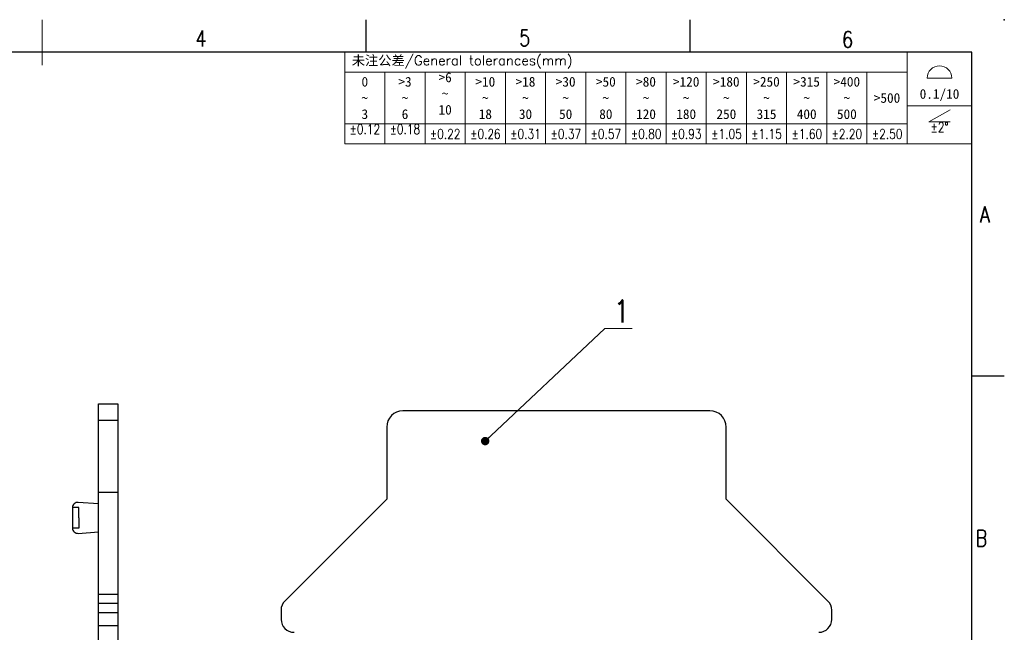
# Model space of a CAD drawing. Header units: inches. Extents: x 5201 to 5498, y 1821 to 2031.
# Tile 5 of 5: x 5347 to 5498, y 1936 to 2031. Entities that reach past the tile are written whole.
import ezdxf
from ezdxf.enums import TextEntityAlignment as Align

# ---------------------------------------------------------------- set-up
doc = ezdxf.new("R2010")
doc.units = ezdxf.units.IN
doc.header["$MEASUREMENT"] = 0
doc.layers.get('0').update_dxf_attribs({"lineweight": 30})
doc.layers.add('TEXT', color=200, linetype='Continuous')
doc.layers.add('尺寸线', color=3, linetype='Continuous', lineweight=13)
doc.layers.add('轮廓线', color=7, linetype='Continuous', lineweight=30)
doc.styles.add('romans-V1.1', font='romans.shx', dxfattribs={"width": 0.8})
doc.styles.add('Romans-高1.8', font='romans.shx', dxfattribs={"width": 0.8, "height": 1.8})
doc.styles.add('romans-高2.5', font='romans.shx', dxfattribs={"width": 0.8, "height": 2.5})
doc.styles.add('romans-高3.5', font='romans.shx', dxfattribs={"width": 0.8, "height": 3.5})
doc.styles.add('SIMPLEX-V1.1', font='romans.shx')
doc.styles.add('宋体-高2.5', font='txt', dxfattribs={"width": 0.8, "height": 2.5})
doc.dimstyles.new('ISO-25-ASM-Rev.1.1', dxfattribs={"dimtxt": 3, "dimasz": 2.5, "dimexe": 1, "dimexo": 1, "dimgap": 1, "dimtad": 1, "dimzin": 1, "dimdsep": 46, "dimtxsty": 'SIMPLEX-V1.1', "dimcen": 1, "dimclrd": 256, "dimclre": 256, "dimclrt": 256, "dimadec": 1, "dimazin": 0, "dimtfac": 1, "dimtmove": 0, "dimatfit": 3, "dimfxl": 1, "dimtolj": 1, "dimtzin": 0, "dimlwd": -1, "dimlwe": -1, "dimarcsym": 0})

# ---------------------------------------------------------------- blocks, each defined once
blk = doc.blocks.new('FOR-1754 Rev.1.1-A4客户图')
at = {"layer": 'TEXT'}
for p, q in [((-93.5, 200), (-93.5, 205)), ((-43.5, 200), (-43.5, 205)), ((0, 150), (5, 150))]:
    blk.add_line(p, q, dxfattribs=at)
at = {"layer": '尺寸线'}
blk.add_line((-143.5, 198), (-143.5, 205), dxfattribs=at)
at = {"layer": '轮廓线'}
blk.add_lwpolyline([(-74.67, 0), (0, 0), (0, 200), (-287, 200)], dxfattribs=at)
blk.add_point((5, 205), dxfattribs=at)
at = {"layer": 'TEXT', "style": 'romans-高2.5', "width": 0.8}
for s, p in [('4', (-119.85, 200.85)), ('5', (-69.88, 200.92)), ('6', (-20.04, 200.7)), ('A', (1.24, 173.66)), ('B', (0.57, 123.66))]:
    blk.add_text(s, height=2.5, dxfattribs=at).set_placement(p)
at = {"layer": '尺寸线', "width": 0.8}
for tag, height, style, p in [('/', 2.5, 'romans-高2.5', (-94.89, 30.44)), ('/', 2.5, 'romans-高2.5', (-96.71, 25.38)), ('/', 2.5, 'romans-高2.5', (-102.11, 20.6)), ('15EDGKNM-3.81-XXP-1Y-1000A(H)', 3.5, 'romans-高3.5', (-40.89, 11.73)), ('CENGMZ_2018.10.18', 2.5, 'romans-高2.5', (-97.54, 6.17)), ('15EDGKNM-3.5-C04', 2.5, 'romans-高2.5', (-47.36, 6.2)), ('T0-1', 2.5, 'romans-高2.5', (-5.69, 6.17)), ('2:1', 2.5, 'romans-高2.5', (-23.28, 1.2)), ('1/1', 2.5, 'romans-高2.5', (-5.77, 1.37))]:
    blk.add_attdef(tag, text='', height=height, dxfattribs=dict(at, style=style)).set_placement(p, align=Align.CENTER)
at = {"layer": '尺寸线', "style": '宋体-高2.5', "width": 0.8}
blk.add_attdef('/', text='', height=2.5, dxfattribs=at).set_placement((-55.64, 31.97), align=Align.MIDDLE_LEFT)
blk = doc.blocks.new('*T71')
at = {"layer": '尺寸线', "color": 0, "lineweight": -2}
for p, q in [((0, 0), (6.2, 0)), ((0, 0), (0, -3.1)), ((6.2, 0), (12.4, 0)), ((12.4, 0), (18.6, 0)), ((18.6, 0), (24.8, 0)), ((24.8, 0), (31, 0)), ((31, 0), (37.2, 0)), ((37.2, 0), (43.4, 0)), ((43.4, 0), (49.6, 0)), ((49.6, 0), (55.8, 0)), ((55.8, 0), (62, 0)), ((62, 0), (68.2, 0)), ((68.2, 0), (74.4, 0)), ((74.4, 0), (80.6, 0)), ((80.6, 0), (86.8, 0)), ((86.8, 0), (96.8, 0)), ((86.8, 0), (86.8, -3.1)), ((96.8, 0), (96.8, -3.1)), ((0, -3.1), (6.2, -3.1)), ((0, -3.1), (0, -5.91)), ((6.2, -3.1), (12.4, -3.1)), ((6.2, -3.1), (6.2, -5.91)), ((12.4, -3.1), (18.6, -3.1)), ((12.4, -3.1), (12.4, -5.91)), ((18.6, -3.1), (24.8, -3.1)), ((18.6, -3.1), (18.6, -5.91)), ((24.8, -3.1), (31, -3.1)), ((24.8, -3.1), (24.8, -5.91)), ((31, -3.1), (37.2, -3.1)), ((31, -3.1), (31, -5.91)), ((37.2, -3.1), (43.4, -3.1)), ((37.2, -3.1), (37.2, -5.91)), ((43.4, -3.1), (49.6, -3.1)), ((43.4, -3.1), (43.4, -5.91)), ((49.6, -3.1), (55.8, -3.1)), ((49.6, -3.1), (49.6, -5.91)), ((55.8, -3.1), (62, -3.1)), ((55.8, -3.1), (55.8, -5.91)), ((62, -3.1), (68.2, -3.1)), ((62, -3.1), (62, -5.91)), ((68.2, -3.1), (74.4, -3.1)), ((68.2, -3.1), (68.2, -5.91)), ((74.4, -3.1), (80.6, -3.1)), ((74.4, -3.1), (74.4, -5.91)), ((80.6, -3.1), (86.8, -3.1)), ((80.6, -3.1), (80.6, -5.91)), ((86.8, -3.1), (86.8, -5.91)), ((96.8, -3.1), (96.8, -5.91)), ((0, -5.91), (0, -8.29)), ((6.2, -5.91), (6.2, -8.29)), ((12.4, -5.91), (12.4, -8.29)), ((18.6, -5.91), (18.6, -8.29)), ((24.8, -5.91), (24.8, -8.29)), ((31, -5.91), (31, -8.29)), ((37.2, -5.91), (37.2, -8.29)), ((43.4, -5.91), (43.4, -8.29)), ((49.6, -5.91), (49.6, -8.29)), ((55.8, -5.91), (55.8, -8.29)), ((62, -5.91), (62, -8.29)), ((68.2, -5.91), (68.2, -8.29)), ((74.4, -5.91), (74.4, -8.29)), ((80.6, -5.91), (80.6, -8.29)), ((86.8, -5.91), (86.8, -8.29)), ((96.8, -5.91), (96.8, -8.29)), ((0, -8.29), (0, -11.1)), ((6.2, -8.29), (6.2, -11.1)), ((12.4, -8.29), (12.4, -11.1)), ((18.6, -8.29), (18.6, -11.1)), ((24.8, -8.29), (24.8, -11.1)), ((31, -8.29), (31, -11.1)), ((37.2, -8.29), (37.2, -11.1)), ((43.4, -8.29), (43.4, -11.1)), ((49.6, -8.29), (49.6, -11.1)), ((55.8, -8.29), (55.8, -11.1)), ((62, -8.29), (62, -11.1)), ((68.2, -8.29), (68.2, -11.1)), ((74.4, -8.29), (74.4, -11.1)), ((80.6, -8.29), (80.6, -11.1)), ((86.8, -8.29), (96.8, -8.29)), ((86.8, -8.29), (86.8, -11.1)), ((96.8, -8.29), (96.8, -11.1)), ((0, -11.1), (6.2, -11.1)), ((0, -11.1), (0, -14.2)), ((6.2, -11.1), (12.4, -11.1)), ((6.2, -11.1), (6.2, -14.2)), ((12.4, -11.1), (18.6, -11.1)), ((12.4, -11.1), (12.4, -14.2)), ((18.6, -11.1), (24.8, -11.1)), ((18.6, -11.1), (18.6, -14.2)), ((24.8, -11.1), (31, -11.1)), ((24.8, -11.1), (24.8, -14.2)), ((31, -11.1), (37.2, -11.1)), ((31, -11.1), (31, -14.2)), ((37.2, -11.1), (43.4, -11.1)), ((37.2, -11.1), (37.2, -14.2)), ((43.4, -11.1), (49.6, -11.1)), ((43.4, -11.1), (43.4, -14.2)), ((49.6, -11.1), (55.8, -11.1)), ((49.6, -11.1), (49.6, -14.2)), ((55.8, -11.1), (62, -11.1)), ((55.8, -11.1), (55.8, -14.2)), ((62, -11.1), (68.2, -11.1)), ((62, -11.1), (62, -14.2)), ((68.2, -11.1), (74.4, -11.1)), ((68.2, -11.1), (68.2, -14.2)), ((74.4, -11.1), (80.6, -11.1)), ((74.4, -11.1), (74.4, -14.2)), ((80.6, -11.1), (86.8, -11.1)), ((80.6, -11.1), (80.6, -14.2)), ((86.8, -11.1), (86.8, -14.2)), ((96.8, -11.1), (96.8, -14.2)), ((0, -14.2), (6.2, -14.2)), ((6.2, -14.2), (12.4, -14.2)), ((12.4, -14.2), (18.6, -14.2)), ((18.6, -14.2), (24.8, -14.2)), ((24.8, -14.2), (31, -14.2)), ((31, -14.2), (37.2, -14.2)), ((37.2, -14.2), (43.4, -14.2)), ((43.4, -14.2), (49.6, -14.2)), ((49.6, -14.2), (55.8, -14.2)), ((55.8, -14.2), (62, -14.2)), ((62, -14.2), (68.2, -14.2)), ((68.2, -14.2), (74.4, -14.2)), ((74.4, -14.2), (80.6, -14.2)), ((80.6, -14.2), (86.8, -14.2)), ((86.8, -14.2), (96.8, -14.2))]:
    blk.add_line(p, q, dxfattribs=at)
at = {"layer": '尺寸线', "color": 0, "char_height": 1.5}
for s, insert, width, attachment_point in [('{\\fSimSun|b0|i0|c134|p2;\\C256; 未注公差\\Fromans|c134;/General tolerances(mm)}', (0.06, -1.55), 86.68, 4), ('0\\P~\\P3', (3.1, -7.1), 6.08, 5), ('>3\\P~\\P6', (9.3, -7.1), 6.08, 5), ('>6\\P~\\P10', (15.5, -3.16), 6.08, 2), ('>10\\P~\\P18', (21.7, -7.1), 6.08, 5), ('>18\\P~\\P30', (27.9, -7.1), 6.08, 5), ('>30\\P~\\P50', (34.1, -7.1), 6.08, 5), ('>50\\P~\\P80', (40.3, -7.1), 6.08, 5), ('>80\\P~\\P120', (46.5, -7.1), 6.08, 5), ('>120\\P~\\P180', (52.7, -7.1), 6.08, 5), ('>180\\P~\\P250', (58.9, -7.1), 6.08, 5), ('>250\\P~\\P315', (65.1, -7.1), 6.08, 5), ('>315\\P~\\P400', (71.3, -7.1), 6.08, 5), ('>400\\P~\\P500', (77.5, -7.1), 6.08, 5), ('{\\C256;\\P\\P0.1/10}', (91.8, -4.15), 9.88, 5), ('>500', (83.7, -7.1), 6.08, 5)]:
    blk.add_mtext(s, dxfattribs=dict(at, insert=insert, width=width, attachment_point=attachment_point))
for s, insert, width, attachment_point, style in [('±0.12', (3.1, -11.16), 6.08, 2, 'Romans-高1.8'), ('±0.18', (9.3, -11.16), 6.08, 2, 'romans-V1.1'), ('±0.22', (15.5, -12.65), 6.08, 5, 'romans-V1.1'), ('±0.26', (21.7, -12.65), 6.08, 5, 'romans-V1.1'), ('±0.31', (27.9, -12.65), 6.08, 5, 'romans-V1.1'), ('±0.37', (34.1, -12.65), 6.08, 5, 'romans-V1.1'), ('±0.57', (40.3, -12.65), 6.08, 5, 'romans-V1.1'), ('±0.80', (46.5, -12.65), 6.08, 5, 'romans-V1.1'), ('±0.93', (52.7, -12.65), 6.08, 5, 'romans-V1.1'), ('±1.05', (58.9, -12.65), 6.08, 5, 'romans-V1.1'), ('±1.15', (65.1, -12.65), 6.08, 5, 'romans-V1.1'), ('±1.60', (71.3, -12.65), 6.08, 5, 'romans-V1.1'), ('±2.20', (77.5, -12.65), 6.08, 5, 'romans-V1.1'), ('±2.50', (83.7, -12.65), 6.08, 5, 'romans-V1.1'), ('\\P±2%%D', (91.8, -8.35), 9.88, 2, 'romans-V1.1')]:
    blk.add_mtext(s, dxfattribs=dict(at, insert=insert, width=width, attachment_point=attachment_point, style=style))
blk = doc.blocks.new('DIN16742-TG6(NW)Rev.1.1')
at = {"layer": '尺寸线'}
for p, q in [((89.9, 10.18), (93.7, 10.18)), ((90.17, 3.41), (93.43, 5.3)), ((93.43, 3.41), (90.17, 3.41))]:
    blk.add_line(p, q, dxfattribs=at)
blk.add_arc((91.8, 10.18), 1.9, 0, 180, dxfattribs=at)
blk.add_blockref('*T71', (0, 14.2))
blk = doc.blocks.new('_Dot-Rev.1.1')
at = {"color": 0, "linetype": 'ByBlock', "lineweight": -2}
blk.add_line((-0.5, 0), (-1, 0), dxfattribs=at)
at = {"color": 0, "linetype": 'ByBlock', "lineweight": 100, "const_width": 0.5}
blk.add_lwpolyline([(-0.25, 0, 1), (0.25, 0, 1)], format="xyb", close=True, dxfattribs=at)

msp = doc.modelspace()

# ---------------------------------------------------------------- linework, layer by layer
at = {"color": 7, "linetype": 'Continuous'}
for p, q in [((5358.662, 1971.188), (5361.662, 1971.188)), ((5358.662, 1886.278), (5358.662, 1971.188)), ((5361.662, 1971.188), (5361.662, 1886.278)), ((5453.052, 1970.112), (5405.652, 1970.112)), ((5358.662, 1968.688), (5361.662, 1968.688)), ((5403.152, 1967.612), (5403.152, 1956.462)), ((5455.552, 1956.462), (5455.552, 1967.612)), ((5358.662, 1957.538), (5361.662, 1957.538)), ((5358.662, 1955.738), (5355.523, 1955.98)), ((5403.152, 1956.462), (5387.438, 1940.747)), ((5471.266, 1940.747), (5455.552, 1956.462)), ((5354.662, 1955.182), (5354.662, 1951.994)), ((5355.523, 1951.197), (5358.662, 1951.438)), ((5358.662, 1941.824), (5361.662, 1941.824)), ((5358.662, 1940.41), (5361.662, 1940.41)), ((5386.852, 1939.333), (5386.852, 1937.912)), ((5471.852, 1937.912), (5471.852, 1939.333)), ((5358.662, 1938.988), (5361.662, 1938.988)), ((5358.662, 1936.988), (5361.662, 1936.988))]:
    msp.add_line(p, q, dxfattribs=at)
for p, q in [((5355.662, 1955.188), (5354.662, 1955.188)), ((5355.662, 1953.588), (5355.662, 1955.188)), ((5355.662, 1953.588), (5355.662, 1951.988)), ((5355.662, 1951.988), (5354.662, 1951.988))]:
    msp.add_line(p, q)
for centre, radius, start, end in [((5405.652, 1967.612), 2.5, 90, 180), ((5453.052, 1967.612), 2.5, 0, 90), ((5355.462, 1955.182), 0.8, 85.60116, 180), ((5355.462, 1951.994), 0.8, 180, 274.39884), ((5388.852, 1939.333), 2, 135, 180), ((5469.852, 1939.333), 2, 0, 45), ((5388.852, 1937.912), 2, 180, 270), ((5469.852, 1937.912), 2, 270, 0)]:
    msp.add_arc(centre, radius, start, end, dxfattribs=at)

# ---------------------------------------------------------------- block references
msp.add_blockref('FOR-1754 Rev.1.1-A4客户图', (5493.479, 1825.531))
at = {"layer": '尺寸线'}
msp.add_blockref('DIN16742-TG6(NW)Rev.1.1', (5396.679, 2011.331), dxfattribs=at)

# ---------------------------------------------------------------- texts
at = {"layer": '尺寸线', "insert": (5438.206, 1987.237), "char_height": 3.5, "width": 165.4371, "attachment_point": 1, "style": 'romans-高2.5'}
msp.add_mtext('1', dxfattribs=at)

# ---------------------------------------------------------------- leaders
at = {"layer": '尺寸线'}
msp.add_leader([(5418.354, 1965.443), (5436.824, 1982.845), (5441.041, 1982.845)], dimstyle='ISO-25-ASM-Rev.1.1', override={"dimasz": 1.3, "dimtad": 0, "dimldrblk": '_Dot-Rev.1.1'}, dxfattribs=at)

doc.saveas('drawing.dxf')
